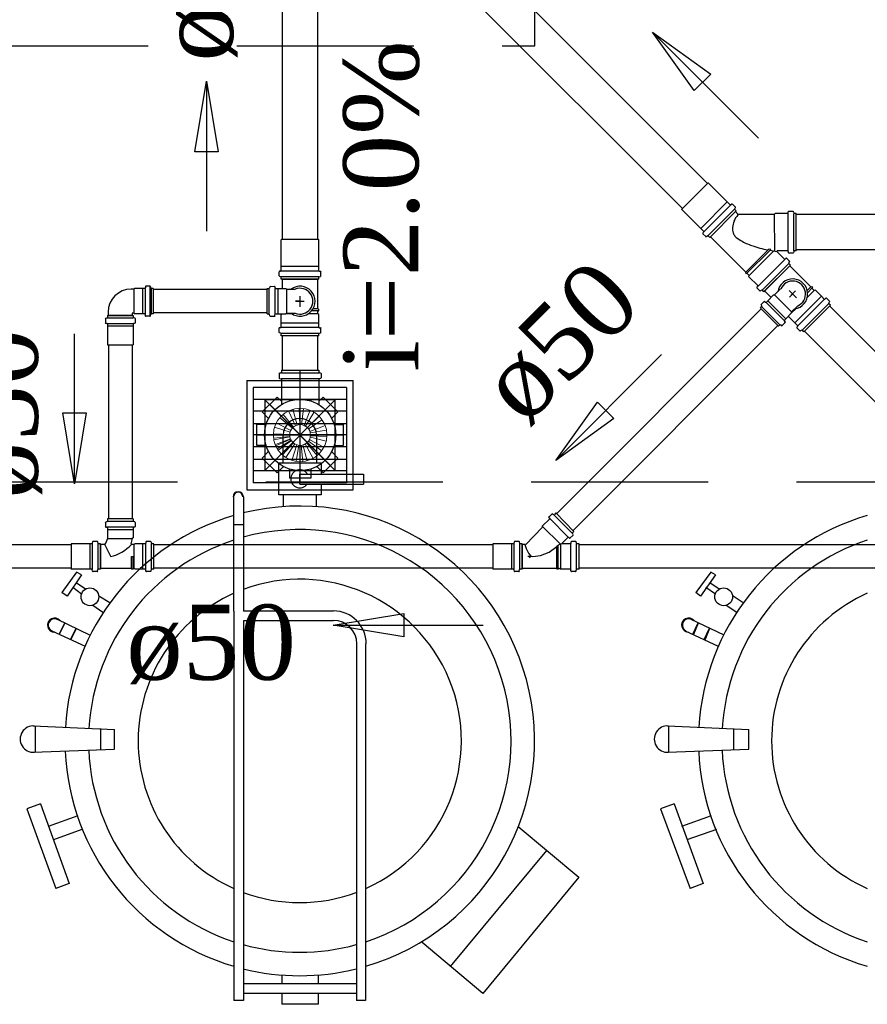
# Model space of a CAD drawing. Header units: millimetres. Extents: x 335 to 739279, y -1 to 84.
# Tile 52 of 244: x 366.79 to 369.18, y 24.17 to 26.95. Entities that reach past the tile are written whole.
import ezdxf

# ---------------------------------------------------------------- set-up
doc = ezdxf.new("R2010")
doc.units = ezdxf.units.MM
doc.header["$MEASUREMENT"] = 0
doc.linetypes.add('DASHDOT', pattern=[25.4, 12.7, -6.35, 0, -6.35])
doc.linetypes.add('Dashed', pattern=[0.75, 0.5, -0.25])
for name, color, linetype, lineweight in [('CV-Sentido tubo', 7, 'Continuous', 20), ('CV-Seção tubo', 1, 'Continuous', 30), ('CV-Textos tubo', 7, 'Continuous', 20), ('Nível 1', 7, 'Continuous', 5), ('Simbolos', 1, 'Continuous', 30), ('SIMBOLOS-INT', 1, 'Continuous', 30), ('Simbolos_int', 1, 'Continuous', 30), ('TQ-Sentido tubo', 7, 'Continuous', 20), ('TQ-Seção tubo', 1, 'Continuous', 30), ('TQ-Textos tubo', 7, 'Continuous', 20)]:
    doc.layers.add(name, color=color, linetype=linetype, lineweight=lineweight)
doc.styles.add('TimesNewRoman', font='times.ttf')
doc.dimstyles.get("Standard").update_dxf_attribs({"dimtxt": 0.18, "dimasz": 0.18, "dimexe": 0.18, "dimexo": 0.0625, "dimgap": 0.09, "dimtad": 0, "dimtih": 1, "dimtoh": 1, "dimdec": 4, "dimzin": 0, "dimdsep": 46, "dimtxsty": 'Standard', "dimcen": 0.09, "dimadec": 0, "dimazin": 0, "dimtfac": 1, "dimtdec": 4, "dimtofl": 0, "dimtmove": 0, "dimatfit": 3, "dimfxl": 0, "dimtolj": 1, "dimtzin": 0, "dimarcsym": 0})

msp = doc.modelspace()

# ---------------------------------------------------------------- linework, layer by layer
at = {"color": 8}
for p, q in [((367.4268, 25.9349), (367.4268, 25.6259)), ((367.4268, 25.9349), (367.7278, 25.9349)), ((367.7278, 25.6259), (367.7278, 25.9349)), ((367.4448, 25.9149), (367.4448, 25.6459)), ((367.7088, 25.9149), (367.4448, 25.9149)), ((367.5768, 25.9149), (367.5768, 25.6459)), ((367.7088, 25.9149), (367.7088, 25.6459)), ((367.7088, 25.8809), (367.4448, 25.8809)), ((367.4778, 25.8799), (367.6768, 25.6809)), ((367.6768, 25.8799), (367.4778, 25.6809)), ((367.7088, 25.8479), (367.4448, 25.8479)), ((367.7088, 25.8129), (367.4448, 25.8129)), ((367.7088, 25.7809), (367.4448, 25.7809)), ((367.5298, 25.7009), (367.5298, 25.7809)), ((367.6238, 25.7809), (367.6238, 25.7009)), ((367.7088, 25.7479), (367.4448, 25.7479)), ((367.7088, 25.7119), (367.4448, 25.7119)), ((367.5178, 25.6119), (367.5178, 25.7009)), ((367.6368, 25.7009), (367.5178, 25.7009)), ((367.6368, 25.7009), (367.6368, 25.6699)), ((367.7088, 25.6799), (367.4448, 25.6799)), ((367.5768, 25.6699), (367.7568, 25.6699)), ((367.5768, 25.6419), (367.5768, 25.6699)), ((367.7568, 25.6699), (367.7568, 25.6419)), ((367.7088, 25.6459), (367.4448, 25.6459)), ((367.5768, 25.6419), (367.7568, 25.6419)), ((367.6368, 25.6419), (367.6368, 25.6119)), ((367.4268, 25.6259), (367.7278, 25.6259)), ((367.3908, 25.2829), (367.3908, 25.6059)), ((367.4178, 25.6059), (367.4178, 25.2829)), ((367.6368, 25.6119), (367.5178, 25.6119)), ((367.5298, 25.6119), (367.5298, 25.5809)), ((367.6238, 25.5809), (367.6238, 25.6119)), ((367.4178, 25.5269), (367.3908, 25.5269)), ((366.9458, 25.3939), (366.9048, 25.3359)), ((366.9598, 25.3859), (366.9458, 25.3939)), ((368.7388, 25.3939), (368.6958, 25.3359)), ((368.7518, 25.3859), (368.7388, 25.3939)), ((366.9598, 25.3859), (366.9198, 25.3259)), ((366.9708, 25.3459), (366.9448, 25.3629)), ((368.7518, 25.3859), (368.7088, 25.3259)), ((368.7618, 25.3459), (368.7358, 25.3629)), ((366.9198, 25.3259), (366.9048, 25.3359)), ((366.9598, 25.3309), (366.9358, 25.3499)), ((368.7088, 25.3259), (368.6958, 25.3359)), ((368.7518, 25.3309), (368.7248, 25.3499)), ((367.0398, 25.3069), (367.0088, 25.3259)), ((368.8298, 25.3069), (368.8018, 25.3259)), ((367.0198, 25.2799), (366.9918, 25.2989)), ((367.3908, 25.2829), (367.3908, 24.1839)), ((367.6718, 25.2829), (367.4178, 25.2829)), ((367.6038, 25.2829), (367.4178, 25.2829)), ((368.8118, 25.2799), (368.7818, 25.2989)), ((366.9838, 25.2159), (366.8918, 25.2599)), ((367.6718, 25.2559), (367.4178, 25.2559)), ((367.4178, 25.2559), (367.4178, 24.1839)), ((368.7758, 25.2159), (368.6828, 25.2599)), ((366.9708, 25.1839), (366.8768, 25.2269)), ((366.8968, 25.2179), (366.9128, 25.2499)), ((366.8978, 25.2179), (366.9138, 25.2499)), ((366.9288, 25.2029), (366.9448, 25.2349)), ((366.9298, 25.2019), (366.9458, 25.2349)), ((368.7598, 25.1839), (368.6668, 25.2269)), ((368.6878, 25.2179), (368.7028, 25.2499)), ((368.6908, 25.2179), (368.7038, 25.2499)), ((368.7198, 25.2029), (368.7348, 25.2349)), ((368.7228, 25.2019), (368.7358, 25.2349)), ((367.7368, 25.1909), (367.7368, 24.1839)), ((367.7628, 25.1909), (367.7628, 24.1839)), ((366.8238, 24.9599), (367.0528, 24.9489)), ((366.8288, 24.9599), (366.8288, 24.8849)), ((367.0148, 24.8929), (367.0148, 24.9519)), ((367.0528, 24.8939), (367.0528, 24.9489)), ((368.6158, 24.9599), (368.8458, 24.9489)), ((368.6188, 24.9599), (368.6188, 24.8849)), ((368.8038, 24.8929), (368.8038, 24.9519)), ((368.8458, 24.8939), (368.8458, 24.9489)), ((366.8238, 24.8849), (367.0528, 24.8939)), ((368.6158, 24.8849), (368.8458, 24.8939)), ((366.8438, 24.7389), (366.8058, 24.7249)), ((366.8058, 24.7249), (366.8878, 24.4999)), ((366.8438, 24.7389), (366.9248, 24.5139)), ((368.6348, 24.7389), (368.5958, 24.7249)), ((368.5958, 24.7249), (368.6798, 24.4999)), ((368.6348, 24.7389), (368.7168, 24.5139)), ((366.9498, 24.7049), (366.8658, 24.6749)), ((368.7398, 24.7049), (368.6558, 24.6749)), ((368.1938, 24.6749), (368.3658, 24.5319)), ((366.9608, 24.6669), (366.8808, 24.6379)), ((368.7548, 24.6669), (368.6708, 24.6379)), ((368.2738, 24.6069), (368.0018, 24.2799)), ((368.3658, 24.5319), (368.0938, 24.2039)), ((366.9248, 24.5139), (366.8878, 24.4999)), ((368.7168, 24.5139), (368.6798, 24.4999)), ((368.0938, 24.2039), (367.9228, 24.3479)), ((367.5258, 24.2559), (367.5258, 24.2309)), ((367.6288, 24.2559), (367.6288, 24.2309)), ((367.7368, 24.2309), (367.4178, 24.2309)), ((367.7368, 24.2039), (367.4178, 24.2039)), ((367.5258, 24.2039), (367.5258, 24.1729)), ((367.6288, 24.2039), (367.6288, 24.1729)), ((367.4178, 24.1839), (367.3908, 24.1839)), ((367.6288, 24.1729), (367.5258, 24.1729)), ((367.7628, 24.1839), (367.7368, 24.1839))]:
    msp.add_line(p, q, dxfattribs=at)
at = {"color": 7, "linetype": 'Dashed'}
msp.add_line((370.2308, 25.6479), (366.6488, 25.6479), dxfattribs=at)
msp.add_lwpolyline([(366.6488, 32.7529), (366.6488, 26.8799), (368.2408, 26.8799), (368.2408, 32.7529), (366.6488, 32.7529)], dxfattribs=at)
at = {"color": 8}
msp.add_lwpolyline([(367.6768, 25.6809), (367.6768, 25.8799), (367.4778, 25.8799), (367.4778, 25.6809), (367.6768, 25.6809)], close=True, dxfattribs=at)
for centre in [(366.9838, 25.3239), (368.7748, 25.3239)]:
    msp.add_circle(centre, 0.0251, dxfattribs=at)
for centre, radius, start, end in [((367.5768, 25.7809), 0.0469, 0, 180), ((367.5768, 25.6569), 0.0256, 35.2772, 324.723), ((367.4028, 25.6059), 0.0146, 0, 180), ((367.4028, 25.6059), 0.0133, 0, 180), ((367.5768, 24.9169), 0.6633, 286.307, 103.933), ((367.5768, 24.9169), 0.6633, 106.307, 176.712), ((369.3668, 24.9169), 0.6633, 106.307, 176.712), ((367.5768, 24.9169), 0.597, 288.178, 105.518), ((367.5768, 24.9169), 0.597, 108.179, 176.638), ((369.3668, 24.9169), 0.597, 108.179, 176.638), ((367.5768, 24.9169), 0.4566, 294.072, 110.474), ((367.5768, 24.9169), 0.4566, 114.072, 245.928), ((369.3668, 24.9169), 0.4566, 114.072, 245.928), ((367.6718, 25.1909), 0.0929, 0, 90), ((366.8838, 25.2439), 0.0199, 39.1581, 270.842), ((366.8838, 25.2439), 0.0179, 65, 245), ((367.6718, 25.1909), 0.0663, 0, 90), ((368.6758, 25.2439), 0.0199, 39.1581, 270.842), ((368.6758, 25.2439), 0.0179, 65, 245), ((366.8238, 24.9219), 0.0372, 84.7591, 274.529), ((368.6158, 24.9219), 0.0372, 84.7591, 274.529), ((367.5768, 24.9169), 0.597, 182.472, 251.822), ((369.3668, 24.9169), 0.597, 182.472, 251.822), ((367.5768, 24.9169), 0.6633, 182.472, 253.693), ((369.3668, 24.9169), 0.6633, 182.472, 253.693), ((367.5768, 24.9169), 0.4566, 249.526, 290.474), ((367.5768, 24.9169), 0.597, 254.482, 285.518), ((367.5768, 24.9169), 0.6633, 256.067, 283.933)]:
    msp.add_arc(centre, radius, start, end, dxfattribs=at)
at = {"layer": 'CV-Seção tubo'}
for p, q in [((367.4846, 26.1921), (367.1625, 26.1921)), ((367.4846, 26.1255), (367.1625, 26.1255)), ((368.8804, 26.137), (368.3019, 25.5585)), ((368.9275, 26.0899), (368.349, 25.5114)), ((367.0361, 26.0358), (367.0361, 25.5437)), ((367.1028, 26.0358), (367.1028, 25.5437)), ((366.9305, 25.471), (366.6445, 25.471)), ((368.1222, 25.471), (367.1645, 25.471)), ((372.0571, 25.471), (368.3662, 25.471)), ((366.9305, 25.4044), (366.6445, 25.4044)), ((368.1222, 25.4044), (367.1645, 25.4044)), ((372.0571, 25.4044), (368.3662, 25.4044))]:
    msp.add_line(p, q, dxfattribs=at)
at = {"layer": 'Nível 1'}
for p, q in [((367.5588, 25.8029), (367.5298, 25.8389)), ((367.5648, 25.8069), (367.5448, 25.8489)), ((367.5698, 25.8089), (367.5568, 25.8539)), ((367.5768, 25.8099), (367.5748, 25.8569)), ((367.5818, 25.8099), (367.5878, 25.8559)), ((367.5888, 25.8079), (367.6058, 25.8509)), ((367.5928, 25.8059), (367.6168, 25.8449)), ((367.5518, 25.7939), (367.5098, 25.8149)), ((367.5558, 25.7999), (367.5198, 25.8299)), ((367.5988, 25.8019), (367.6318, 25.8339)), ((367.6018, 25.7979), (367.6398, 25.8239)), ((367.6048, 25.7909), (367.6488, 25.8079)), ((367.5488, 25.7819), (367.5028, 25.7839)), ((367.5498, 25.7889), (367.5058, 25.8029)), ((367.6068, 25.7869), (367.6518, 25.7949)), ((367.5488, 25.7769), (367.5028, 25.7719)), ((367.5488, 25.7759), (367.5038, 25.7669)), ((367.5508, 25.7699), (367.5078, 25.7539)), ((367.5508, 25.7689), (367.5088, 25.7499)), ((367.5528, 25.7659), (367.5128, 25.7419)), ((367.5538, 25.7649), (367.5158, 25.7379)), ((367.5568, 25.7599), (367.5248, 25.7279)), ((367.5588, 25.7589), (367.5278, 25.7249)), ((367.5628, 25.7559), (367.5378, 25.7169)), ((367.5688, 25.7529), (367.5548, 25.7089)), ((367.5858, 25.7529), (367.5978, 25.7079)), ((367.5918, 25.7559), (367.6148, 25.7149)), ((367.5968, 25.7579), (367.6258, 25.7229)), ((367.6018, 25.7639), (367.6388, 25.7359)), ((367.6038, 25.7679), (367.6448, 25.7469)), ((367.6068, 25.7789), (367.6528, 25.7769)), ((367.6068, 25.7749), (367.6518, 25.7639)), ((367.5738, 25.7519), (367.5668, 25.7059)), ((367.5808, 25.7519), (367.5858, 25.7059))]:
    msp.add_line(p, q, dxfattribs=at)
for radius in [0.0756, 0.0293]:
    msp.add_circle((367.5778, 25.7809), radius, dxfattribs=at)
at = {"layer": 'Simbolos'}
for p, q in [((368.7303, 26.4923), (368.6568, 26.4188)), ((368.7318, 26.4923), (368.7303, 26.4923)), ((368.7848, 26.4392), (368.7318, 26.4923)), ((368.7933, 26.4307), (368.7848, 26.4392)), ((368.7954, 26.4315), (368.7975, 26.4336)), ((368.8074, 26.4251), (368.7996, 26.4329)), ((368.806, 26.4194), (368.8081, 26.423)), ((368.6568, 26.4174), (368.6568, 26.4188)), ((368.7098, 26.3643), (368.6568, 26.4174)), ((368.8102, 26.4138), (368.7353, 26.3388)), ((368.8102, 26.4138), (368.806, 26.418)), ((368.8159, 26.4039), (368.8081, 26.4117)), ((368.9177, 26.4038), (368.8159, 26.4039)), ((368.9205, 26.4067), (368.9177, 26.4038)), ((368.9559, 26.4067), (368.9205, 26.4067)), ((368.9573, 26.4081), (368.9573, 26.4109)), ((368.97, 26.4123), (368.9587, 26.4123)), ((368.9729, 26.4081), (368.9722, 26.4116)), ((368.9799, 26.4067), (368.9743, 26.4067)), ((368.9799, 26.3006), (368.9799, 26.4067)), ((368.7183, 26.3558), (368.7098, 26.3643)), ((368.7176, 26.3537), (368.7155, 26.3516)), ((368.7239, 26.3417), (368.7162, 26.3495)), ((368.7296, 26.3431), (368.7261, 26.341)), ((368.7353, 26.3388), (368.731, 26.3431)), ((368.8378, 26.2405), (368.7374, 26.341)), ((367.5246, 26.3318), (367.5256, 26.3328)), ((367.5246, 26.2568), (367.5246, 26.3318)), ((367.6296, 26.3328), (367.5256, 26.3328)), ((367.6306, 26.3318), (367.6296, 26.3328)), ((367.6306, 26.2568), (367.6306, 26.3318)), ((368.9028, 26.3056), (368.9, 26.3027)), ((368.9078, 26.3049), (368.9028, 26.3056)), ((368.9078, 26.3049), (368.9049, 26.302)), ((368.946, 26.278), (368.9255, 26.2985)), ((368.9559, 26.3006), (368.9262, 26.3006)), ((368.9573, 26.2992), (368.9573, 26.2964)), ((368.97, 26.2949), (368.9587, 26.2949)), ((368.9728, 26.2992), (368.9721, 26.2956)), ((368.9799, 26.3006), (368.9742, 26.3006)), ((367.5246, 26.2448), (367.5246, 26.2568)), ((367.6306, 26.2448), (367.6306, 26.2568)), ((368.8887, 26.1854), (368.9636, 26.2603)), ((368.9481, 26.2773), (368.9509, 26.2801)), ((368.9608, 26.2716), (368.9523, 26.2801)), ((368.9587, 26.2667), (368.9608, 26.2702)), ((368.9636, 26.2603), (368.9594, 26.2645)), ((369.0207, 26.199), (368.9613, 26.2584)), ((367.5186, 26.2308), (367.5186, 26.2418)), ((367.5226, 26.2438), (367.5196, 26.2438)), ((367.5236, 26.2278), (367.5196, 26.2288)), ((367.5246, 26.2208), (367.5246, 26.2268)), ((367.6306, 26.2208), (367.6306, 26.2268)), ((367.6316, 26.2278), (367.6356, 26.2288)), ((367.6326, 26.2438), (367.6356, 26.2438)), ((367.6366, 26.2308), (367.6366, 26.2418)), ((368.8378, 26.2405), (368.8363, 26.2391)), ((368.8392, 26.2363), (368.8363, 26.2391)), ((368.8406, 26.2377), (368.8392, 26.2363)), ((368.8469, 26.2313), (368.8406, 26.2377)), ((368.8462, 26.2278), (368.8469, 26.2313)), ((368.871, 26.203), (368.8462, 26.2278)), ((367.1405, 26.1998), (367.1405, 26.1968)), ((367.1535, 26.2008), (367.1415, 26.2008)), ((367.1535, 26.1998), (367.1535, 26.1178)), ((367.1545, 26.1998), (367.1555, 26.1958)), ((367.4926, 26.1997), (367.4916, 26.1957)), ((367.4936, 26.2007), (367.5056, 26.2008)), ((367.5066, 26.1998), (367.5066, 26.1968)), ((367.6306, 26.2208), (367.5246, 26.2208)), ((367.5276, 26.1948), (367.5276, 26.2208)), ((367.6276, 26.1368), (367.6276, 26.2208)), ((368.8717, 26.2009), (368.8689, 26.1981)), ((369.0214, 26.1997), (369.0235, 26.2004)), ((369.0263, 26.1976), (369.0235, 26.2004)), ((369.0249, 26.1962), (369.0263, 26.1976)), ((367.1075, 26.1928), (367.1005, 26.1928)), ((367.1095, 26.1948), (367.1075, 26.1928)), ((367.1325, 26.1948), (367.1095, 26.1948)), ((367.1385, 26.1948), (367.1325, 26.1948)), ((367.1625, 26.1948), (367.1575, 26.1948)), ((367.1625, 26.1948), (367.1625, 26.1228)), ((367.4846, 26.1227), (367.4846, 26.1947)), ((367.4846, 26.1947), (367.4896, 26.1947)), ((367.5086, 26.1948), (367.5146, 26.1948)), ((367.5146, 26.1948), (367.5376, 26.1948)), ((367.5376, 26.1948), (367.5396, 26.1928)), ((367.5396, 26.1928), (367.5636, 26.1928)), ((368.8773, 26.1882), (368.8689, 26.1967)), ((368.8823, 26.1903), (368.8788, 26.1882)), ((368.8887, 26.1854), (368.8844, 26.1896)), ((368.9089, 26.1693), (368.8905, 26.1877)), ((368.8997, 26.1601), (368.916, 26.1764)), ((368.916, 26.1764), (368.9188, 26.1764)), ((368.9188, 26.1764), (368.9358, 26.1934)), ((369.0305, 26.1891), (369.0242, 26.1955)), ((369.0341, 26.1898), (369.0305, 26.1891)), ((369.051, 26.1728), (369.0341, 26.1898)), ((369.0588, 26.165), (369.051, 26.1728)), ((368.8785, 26.1389), (368.882, 26.1425)), ((368.8806, 26.1495), (368.8891, 26.158)), ((368.8806, 26.1481), (368.8827, 26.1446)), ((368.8905, 26.158), (368.8927, 26.1559)), ((368.8955, 26.1559), (368.8997, 26.1601)), ((368.9669, 26.1283), (368.9839, 26.1453)), ((369.0765, 26.1474), (369.0015, 26.0724)), ((369.0609, 26.1643), (369.0638, 26.1672)), ((369.0737, 26.1587), (369.0652, 26.1672)), ((369.0715, 26.1537), (369.0737, 26.1573)), ((369.0765, 26.1474), (369.0723, 26.1516)), ((367.0335, 26.1188), (367.1055, 26.1188)), ((367.0335, 26.1188), (367.0335, 26.1128)), ((367.0355, 26.1278), (367.0355, 26.1188)), ((367.1035, 26.1238), (367.1035, 26.1188)), ((367.1075, 26.1248), (367.1045, 26.1248)), ((367.1055, 26.1188), (367.1055, 26.1128)), ((367.1095, 26.1228), (367.1075, 26.1248)), ((367.1325, 26.1228), (367.1095, 26.1228)), ((367.1385, 26.1228), (367.1325, 26.1228)), ((367.1405, 26.1178), (367.1405, 26.1208)), ((367.1535, 26.1168), (367.1415, 26.1168)), ((367.1545, 26.1178), (367.1555, 26.1218)), ((367.1625, 26.1228), (367.1575, 26.1228)), ((367.4846, 26.1227), (367.4896, 26.1227)), ((367.4926, 26.1177), (367.4916, 26.1217)), ((367.4936, 26.1167), (367.5056, 26.1168)), ((367.5066, 26.1178), (367.5066, 26.1208)), ((367.5086, 26.1228), (367.5146, 26.1228)), ((367.5146, 26.1228), (367.5376, 26.1228)), ((367.5246, 26.1208), (367.5266, 26.1228)), ((367.5246, 26.0968), (367.5246, 26.1208)), ((367.5376, 26.1228), (367.5396, 26.1248)), ((367.5396, 26.1248), (367.5636, 26.1248)), ((367.6276, 26.1228), (367.6276, 26.1318)), ((367.6306, 26.1208), (367.6276, 26.1228)), ((367.6286, 26.1368), (367.6306, 26.1358)), ((367.6286, 26.1318), (367.6306, 26.1318)), ((367.6306, 26.1318), (367.6306, 26.1358)), ((367.6306, 26.0968), (367.6306, 26.1208)), ((368.9294, 26.088), (368.8785, 26.1389)), ((368.9506, 26.1092), (368.9669, 26.1255)), ((368.9591, 26.1149), (368.9591, 26.1177)), ((368.9761, 26.0979), (368.9591, 26.1149)), ((368.9669, 26.1255), (368.9669, 26.1283)), ((367.0275, 26.1098), (367.0275, 26.0978)), ((367.0285, 26.1108), (367.0325, 26.1118)), ((367.0285, 26.0968), (367.0315, 26.0958)), ((367.0335, 26.0948), (367.0335, 26.0888)), ((367.0335, 26.0888), (367.0335, 26.0878)), ((367.0335, 26.0878), (367.0335, 26.0358)), ((367.1055, 26.0948), (367.1055, 26.0888)), ((367.1055, 26.0888), (367.1055, 26.0878)), ((367.1055, 26.0878), (367.1055, 26.0358)), ((367.1105, 26.1108), (367.1065, 26.1118)), ((367.1105, 26.0968), (367.1075, 26.0958)), ((367.1115, 26.1098), (367.1115, 26.0978)), ((367.5246, 26.0858), (367.5246, 26.0968)), ((367.6306, 26.0858), (367.6306, 26.0968)), ((368.9294, 26.088), (368.9329, 26.0915)), ((368.9386, 26.0901), (368.9351, 26.0922)), ((368.94, 26.0901), (368.9485, 26.0986)), ((368.9464, 26.105), (368.9506, 26.1092)), ((368.9485, 26.1), (368.9464, 26.1021)), ((368.9838, 26.0901), (368.9761, 26.0979)), ((368.9846, 26.088), (368.9817, 26.0852)), ((367.5186, 26.0708), (367.5186, 26.0828)), ((367.5236, 26.0838), (367.5196, 26.0838)), ((367.5236, 26.0688), (367.5196, 26.0698)), ((367.5246, 26.0608), (367.5246, 26.0668)), ((367.6306, 26.0608), (367.5246, 26.0608)), ((367.6306, 26.0608), (367.6306, 26.0668)), ((367.6316, 26.0838), (367.6356, 26.0838)), ((367.6316, 26.0688), (367.6356, 26.0698)), ((367.6366, 26.0708), (367.6366, 26.0828)), ((368.9902, 26.0753), (368.9817, 26.0837)), ((368.9952, 26.0774), (368.9916, 26.0753)), ((369.0015, 26.0724), (368.9973, 26.0767)), ((367.5188, 25.9549), (367.5188, 25.9419)), ((367.5198, 25.9559), (367.5228, 25.9559)), ((367.5248, 25.9639), (367.6308, 25.9639)), ((367.5248, 25.9639), (367.5248, 25.9579)), ((367.6308, 25.9639), (367.6308, 25.9579)), ((367.6358, 25.9559), (367.6328, 25.9559)), ((367.6368, 25.9549), (367.6368, 25.9419)), ((367.5198, 25.9409), (367.5228, 25.9399)), ((367.5248, 25.9389), (367.5248, 25.8669)), ((367.6308, 25.9389), (367.6308, 25.8669)), ((367.6358, 25.9409), (367.6328, 25.9399)), ((367.4708, 25.8459), (367.5128, 25.8879)), ((367.5248, 25.8769), (367.5128, 25.8879)), ((367.6308, 25.8769), (367.6428, 25.8879)), ((367.6428, 25.8879), (367.6848, 25.8459)), ((367.4878, 25.8289), (367.4708, 25.8459)), ((367.6678, 25.8289), (367.6848, 25.8459)), ((367.4558, 25.7509), (367.4558, 25.8109)), ((367.4798, 25.8109), (367.4558, 25.8109)), ((367.6758, 25.8109), (367.6998, 25.8109)), ((367.6758, 25.8109), (367.6998, 25.8109)), ((367.6998, 25.8109), (367.6998, 25.7509)), ((367.6998, 25.8109), (367.6998, 25.7509)), ((367.4798, 25.7509), (367.4558, 25.7509)), ((367.4878, 25.7329), (367.4708, 25.7159)), ((367.4878, 25.7329), (367.4708, 25.7159)), ((367.6678, 25.7329), (367.6848, 25.7159)), ((367.6678, 25.7329), (367.6848, 25.7159)), ((367.6758, 25.7509), (367.6998, 25.7509)), ((367.6758, 25.7509), (367.6998, 25.7509)), ((367.5128, 25.6739), (367.4708, 25.7159)), ((367.5128, 25.6739), (367.4708, 25.7159)), ((367.6848, 25.7159), (367.6428, 25.6739)), ((367.6848, 25.7159), (367.6428, 25.6739)), ((367.5298, 25.6909), (367.5128, 25.6739)), ((367.5298, 25.6909), (367.5128, 25.6739)), ((367.5478, 25.6829), (367.5478, 25.6589)), ((367.5478, 25.6829), (367.5478, 25.6589)), ((367.6078, 25.6829), (367.6078, 25.6589)), ((367.6078, 25.6829), (367.6078, 25.6589)), ((367.6258, 25.6909), (367.6428, 25.6739)), ((367.6258, 25.6909), (367.6428, 25.6739)), ((367.6078, 25.6589), (367.5478, 25.6589)), ((367.6078, 25.6589), (367.5478, 25.6589)), ((368.2892, 25.5577), (368.2812, 25.5497)), ((368.2902, 25.5587), (368.2942, 25.5567)), ((368.3002, 25.5607), (368.2962, 25.5567)), ((368.3512, 25.5087), (368.3002, 25.5607)), ((367.0275, 25.5337), (367.0275, 25.5227)), ((367.0285, 25.5357), (367.0325, 25.5367)), ((367.1055, 25.5437), (367.0335, 25.5437)), ((367.0335, 25.5437), (367.0335, 25.5377)), ((367.1055, 25.5437), (367.1055, 25.5377)), ((367.1105, 25.5357), (367.1065, 25.5367)), ((367.1115, 25.5337), (367.1115, 25.5227)), ((368.2832, 25.5437), (368.2622, 25.5237)), ((368.2802, 25.5477), (368.2832, 25.5457)), ((367.0285, 25.5207), (367.0315, 25.5207)), ((367.0335, 25.5197), (367.0335, 25.5137)), ((367.0335, 25.5137), (367.0335, 25.5127)), ((367.0335, 25.5127), (367.0335, 25.4907)), ((367.1055, 25.5197), (367.1055, 25.5137)), ((367.1055, 25.5137), (367.1055, 25.5127)), ((367.1055, 25.5127), (367.1055, 25.4907)), ((367.1105, 25.5207), (367.1075, 25.5207)), ((368.2622, 25.5197), (368.2152, 25.4717)), ((368.2622, 25.5237), (368.2622, 25.5197)), ((368.3512, 25.5087), (368.3472, 25.5047)), ((368.3492, 25.4997), (368.3472, 25.5037)), ((366.9915, 25.4787), (366.9905, 25.4757)), ((367.0045, 25.4797), (366.9925, 25.4797)), ((367.0055, 25.4787), (367.0065, 25.4747)), ((367.0335, 25.4907), (367.0345, 25.4897)), ((367.1055, 25.4907), (367.1035, 25.4887)), ((367.1415, 25.4787), (367.1415, 25.4757)), ((367.1545, 25.4797), (367.1435, 25.4797)), ((367.1565, 25.4787), (367.1575, 25.4747)), ((368.1832, 25.4787), (368.1822, 25.4757)), ((368.1962, 25.4797), (368.1842, 25.4797)), ((368.1972, 25.4787), (368.1982, 25.4747)), ((368.3342, 25.4917), (368.3182, 25.4757)), ((368.3392, 25.4897), (368.3362, 25.4917)), ((368.3492, 25.4977), (368.3402, 25.4897)), ((368.3432, 25.4787), (368.3432, 25.4757)), ((368.3562, 25.4797), (368.3452, 25.4797)), ((368.3572, 25.4787), (368.3592, 25.4747)), ((366.9825, 25.4737), (366.9305, 25.4737)), ((366.9835, 25.4737), (366.9825, 25.4737)), ((366.9895, 25.4737), (366.9835, 25.4737)), ((367.0135, 25.4737), (367.0075, 25.4737)), ((367.0135, 25.4737), (367.0135, 25.4017)), ((367.0255, 25.4717), (367.0135, 25.4717)), ((367.0425, 25.4377), (367.0255, 25.4717)), ((367.1085, 25.4717), (367.1015, 25.4717)), ((367.1115, 25.4737), (367.1085, 25.4717)), ((367.1335, 25.4737), (367.1115, 25.4737)), ((367.1405, 25.4737), (367.1335, 25.4737)), ((367.1645, 25.4737), (367.1585, 25.4737)), ((367.1645, 25.4017), (367.1645, 25.4737)), ((368.1742, 25.4737), (368.1222, 25.4737)), ((368.1752, 25.4737), (368.1742, 25.4737)), ((368.1812, 25.4737), (368.1752, 25.4737)), ((368.2052, 25.4737), (368.1992, 25.4737)), ((368.2052, 25.4737), (368.2052, 25.4017)), ((368.2132, 25.4717), (368.2052, 25.4717)), ((368.3352, 25.4737), (368.3192, 25.4737)), ((368.3422, 25.4737), (368.3352, 25.4737)), ((368.3662, 25.4737), (368.3602, 25.4737)), ((368.3662, 25.4017), (368.3662, 25.4737)), ((366.9825, 25.4017), (366.9305, 25.4017)), ((366.9835, 25.4017), (366.9825, 25.4017)), ((366.9895, 25.4017), (366.9835, 25.4017)), ((366.9915, 25.3967), (366.9905, 25.3997)), ((367.0045, 25.3957), (366.9925, 25.3957)), ((367.0055, 25.3967), (367.0065, 25.4007)), ((367.0135, 25.4017), (367.0075, 25.4017)), ((367.1015, 25.4037), (367.0135, 25.4037)), ((367.1015, 25.4037), (367.1015, 25.4017)), ((367.1055, 25.4017), (367.1015, 25.4017)), ((367.1085, 25.4037), (367.1055, 25.4037)), ((367.1055, 25.4037), (367.1055, 25.4017)), ((367.1115, 25.4017), (367.1085, 25.4037)), ((367.1335, 25.4017), (367.1115, 25.4017)), ((367.1405, 25.4017), (367.1335, 25.4017)), ((367.1415, 25.3967), (367.1415, 25.3997)), ((367.1545, 25.3957), (367.1435, 25.3957)), ((367.1565, 25.3967), (367.1575, 25.4007)), ((367.1645, 25.4017), (367.1585, 25.4017)), ((368.1742, 25.4017), (368.1222, 25.4017)), ((368.1752, 25.4017), (368.1742, 25.4017)), ((368.1812, 25.4017), (368.1752, 25.4017)), ((368.1832, 25.3967), (368.1822, 25.3997)), ((368.1962, 25.3957), (368.1842, 25.3957)), ((368.1972, 25.3967), (368.1982, 25.4007)), ((368.2052, 25.4017), (368.1992, 25.4017)), ((368.3032, 25.4037), (368.2052, 25.4037)), ((368.3032, 25.4037), (368.3032, 25.4017)), ((368.3072, 25.4017), (368.3032, 25.4017)), ((368.3102, 25.4037), (368.3072, 25.4037)), ((368.3072, 25.4037), (368.3072, 25.4017)), ((368.3132, 25.4017), (368.3102, 25.4037)), ((368.3352, 25.4017), (368.3132, 25.4017)), ((368.3422, 25.4017), (368.3352, 25.4017)), ((368.3432, 25.3967), (368.3432, 25.3997)), ((368.3562, 25.3957), (368.3452, 25.3957)), ((368.3572, 25.3967), (368.3592, 25.4007)), ((368.3662, 25.4017), (368.3602, 25.4017))]:
    msp.add_line(p, q, dxfattribs=at)
msp.add_circle((367.5778, 25.7809), 0.1007, dxfattribs=at)
for centre, radius, start, end in [((368.7947, 26.4322), 0.00133, 224.984, 309.984), ((368.7989, 26.4322), 0.00133, 44.984, 129.984), ((368.8067, 26.4244), 0.00133, 329.984, 44.984), ((368.8724, 26.3544), 0.0751, 140.132, 156.06), ((368.8067, 26.4187), 0.00133, 149.984, 224.984), ((368.8724, 26.3544), 0.0751, 138.643, 140.132), ((368.9559, 26.4081), 0.00133, 269.984, 354.984), ((368.9587, 26.4109), 0.00133, 89.9839, 174.984), ((368.9707, 26.4116), 0.00133, 14.9836, 89.9848), ((368.9743, 26.4081), 0.00133, 194.984, 269.984), ((368.8399, 26.3643), 0.0401, 174.698, 199.118), ((368.8548, 26.3621), 0.055, 156.06, 174.698), ((368.7169, 26.3502), 0.00133, 139.984, 224.984), ((368.7169, 26.3544), 0.00133, 319.984, 44.984), ((368.7246, 26.3424), 0.00133, 224.984, 299.984), ((368.7303, 26.3424), 0.00133, 44.984, 119.984), ((368.8258, 26.3586), 0.0251, 199.118, 220.849), ((368.8675, 26.4074), 0.0891, 226.583, 240.124), ((368.917, 26.4936), 0.1886, 240.124, 250.648), ((368.968, 26.6379), 0.3412, 250.648, 258.468), ((368.968, 26.6379), 0.3412, 258.468, 258.526), ((368.968, 26.6379), 0.3412, 259.39, 262.802), ((368.9262, 26.2992), 0.00133, 89.9841, 224.984), ((368.9516, 26.2794), 0.00133, 44.984, 129.984), ((368.9559, 26.2992), 0.00133, 4.984, 89.9843), ((368.9587, 26.2964), 0.00133, 184.984, 269.984), ((368.9707, 26.2956), 0.00133, 269.984, 344.984), ((368.9742, 26.2992), 0.00133, 89.9839, 164.984), ((368.9467, 26.2787), 0.00133, 224.984, 309.984), ((368.9601, 26.2652), 0.00133, 149.984, 224.984), ((368.9601, 26.2709), 0.00133, 329.984, 44.984), ((367.5196, 26.2418), 0.00133, 95.0001, 180), ((367.5196, 26.2308), 0.00133, 180, 255), ((367.5226, 26.2448), 0.00133, 275, 0.0001), ((367.5236, 26.2268), 0.00133, 0.0001, 75.0001), ((367.6316, 26.2268), 0.00133, 105, 180), ((367.6326, 26.2448), 0.00133, 180, 265), ((367.6356, 26.2418), 0.00133, 0.0001, 85.0001), ((367.6356, 26.2308), 0.00133, 285, 0.0001), ((367.1415, 26.1998), 0.00133, 90, 175), ((367.1535, 26.1998), 0.00133, 15, 90), ((367.4936, 26.1997), 0.00133, 90.032, 165.032), ((367.5056, 26.1998), 0.00133, 5.032, 90.032), ((368.8696, 26.1974), 0.00133, 139.984, 224.984), ((368.8703, 26.2023), 0.00133, 319.984, 44.984), ((368.9697, 26.1792), 0.0365, 292.937, 157.031), ((367.1005, 26.1278), 0.0652, 90, 180), ((367.1385, 26.1968), 0.00133, 270, 355), ((367.1575, 26.1968), 0.00133, 195, 270), ((367.4896, 26.1967), 0.00133, 270.032, 345.032), ((367.5086, 26.1968), 0.00133, 185.032, 270.032), ((367.5776, 26.1588), 0.0365, 247.985, 112.079), ((368.878, 26.1889), 0.00133, 224.984, 299.984), ((368.8837, 26.1889), 0.00133, 44.984, 119.984), ((368.8813, 26.1488), 0.00133, 134.984, 209.984), ((368.8806, 26.1439), 0.00133, 314.984, 29.9837), ((368.8898, 26.1573), 0.00133, 49.9837, 134.984), ((368.8941, 26.1573), 0.00133, 229.984, 314.984), ((369.0595, 26.1657), 0.00133, 224.984, 309.984), ((369.0645, 26.1665), 0.00133, 44.9837, 129.984), ((369.073, 26.1523), 0.00133, 149.984, 224.984), ((369.073, 26.158), 0.00133, 329.984, 44.9837), ((367.1045, 26.1238), 0.00133, 90, 180), ((367.1385, 26.1208), 0.00133, 5, 90), ((367.1415, 26.1178), 0.00133, 185, 270), ((367.1535, 26.1178), 0.00133, 270, 345), ((367.1575, 26.1208), 0.00133, 90, 165), ((367.4896, 26.1207), 0.00133, 15.032, 90.032), ((367.4936, 26.1177), 0.00133, 195.032, 270.032), ((367.5056, 26.1178), 0.00133, 270.032, 355.032), ((367.5086, 26.1208), 0.00133, 90.032, 175.032), ((367.0285, 26.1098), 0.00133, 105, 180), ((367.0285, 26.0978), 0.00133, 180, 265), ((367.0315, 26.0948), 0.00133, 0, 85), ((367.0315, 26.1128), 0.00133, 285, 0), ((367.1075, 26.1128), 0.00133, 180, 255), ((367.1075, 26.0948), 0.00133, 95, 180), ((367.1105, 26.0978), 0.00133, 275, 0), ((367.1105, 26.1098), 0.00133, 0, 75), ((367.5236, 26.0858), 0.00133, 275.032, 0.032), ((367.6316, 26.0858), 0.00133, 179.968, 265.032), ((368.9344, 26.0901), 0.00133, 59.9837, 134.984), ((368.9393, 26.0908), 0.00133, 239.984, 314.984), ((368.9478, 26.1036), 0.00133, 134.984, 219.984), ((368.9478, 26.0993), 0.00133, 314.984, 39.9837), ((368.9831, 26.0894), 0.00133, 319.984, 44.9837), ((367.5196, 26.0828), 0.00133, 95.032, 179.968), ((367.5196, 26.0708), 0.00133, 179.968, 255.032), ((367.5236, 26.0668), 0.00133, 0.032, 75.032), ((367.6316, 26.0668), 0.00133, 105.032, 179.968), ((367.6356, 26.0828), 0.00133, 0.032, 85.032), ((367.6356, 26.0708), 0.00133, 285.032, 0.032), ((368.9824, 26.0845), 0.00133, 139.984, 224.984), ((368.9909, 26.076), 0.00133, 224.984, 299.984), ((368.9966, 26.076), 0.00133, 44.9837, 119.984), ((367.5198, 25.9549), 0.00133, 95, 180), ((367.5228, 25.9579), 0.00133, 275, 0), ((367.6328, 25.9579), 0.00133, 180, 265), ((367.6358, 25.9549), 0.00133, 0, 85), ((367.5198, 25.9419), 0.00133, 180, 265), ((367.5228, 25.9389), 0.00133, 0, 85), ((367.6328, 25.9389), 0.00133, 95, 180), ((367.6358, 25.9419), 0.00133, 275, 0), ((367.5228, 25.8669), 0.002, 302.613, 0), ((367.6328, 25.8669), 0.002, 180, 237.387), ((367.4798, 25.8129), 0.002, 270, 341.839), ((367.6758, 25.8129), 0.002, 198.161, 270), ((367.4798, 25.7489), 0.002, 18.161, 90), ((367.4858, 25.7349), 0.002, 315, 26.839), ((367.6698, 25.7349), 0.002, 153.161, 225), ((367.6758, 25.7489), 0.002, 90, 161.839), ((367.5318, 25.6889), 0.002, 63.161, 135), ((367.5458, 25.6829), 0.002, 0, 71.839), ((367.6098, 25.6829), 0.002, 108.161, 180), ((367.6238, 25.6889), 0.002, 45, 116.839), ((368.2902, 25.5567), 0.00133, 59.9999, 135), ((367.0285, 25.5337), 0.00133, 105, 180), ((367.0315, 25.5377), 0.00133, 285, 0.0002), ((367.1075, 25.5377), 0.00133, 180, 255), ((367.1105, 25.5337), 0.00133, 0.0002, 74.9998), ((368.2812, 25.5487), 0.00133, 135, 220), ((368.2822, 25.5447), 0.00133, 315, 39.9998), ((368.2952, 25.5577), 0.00133, 240, 315), ((367.0285, 25.5227), 0.00133, 180, 265), ((367.0315, 25.5197), 0.00133, 0.0002, 84.9999), ((367.1075, 25.5197), 0.00133, 94.9997, 180), ((367.1105, 25.5227), 0.00133, 275, 0.0002), ((368.3482, 25.5037), 0.00133, 135, 210), ((366.9895, 25.4757), 0.00133, 270, 355), ((366.9925, 25.4787), 0.00133, 89.9998, 175), ((367.0045, 25.4787), 0.00133, 14.9998, 89.9998), ((367.0075, 25.4757), 0.00133, 195, 270), ((366.9615, 25.5137), 0.0769, 326.701, 341.52), ((366.9615, 25.5137), 0.1445, 343.722, 350.08), ((367.1405, 25.4757), 0.00133, 270, 355), ((367.1435, 25.4787), 0.00133, 89.9998, 175), ((367.1545, 25.4787), 0.00133, 14.9998, 89.9998), ((367.1585, 25.4757), 0.00133, 195, 270), ((368.1812, 25.4757), 0.00133, 270, 355), ((368.1842, 25.4787), 0.00133, 89.9998, 175), ((368.1962, 25.4787), 0.00133, 14.9998, 89.9998), ((368.1992, 25.4757), 0.00133, 195, 270), ((368.3192, 25.4757), 0.00133, 135, 270), ((368.3352, 25.4907), 0.00133, 50, 135), ((368.3402, 25.4907), 0.00133, 230, 315), ((368.3422, 25.4757), 0.00133, 270, 355), ((368.3452, 25.4787), 0.00133, 90, 175), ((368.3482, 25.4987), 0.00133, 315, 30), ((368.3562, 25.4787), 0.00133, 15, 90), ((368.3602, 25.4757), 0.00133, 195, 270), ((367.0125, 25.5557), 0.1221, 284.116, 316.369), ((367.1015, 25.4727), 0.00133, 163.722, 270), ((368.2132, 25.4737), 0.002, 270, 315), ((366.9895, 25.3997), 0.00133, 4.9998, 89.9998), ((366.9925, 25.3967), 0.00133, 185, 270), ((367.0045, 25.3967), 0.00133, 270, 345), ((367.0075, 25.3997), 0.00133, 89.9998, 165), ((367.1405, 25.3997), 0.00133, 4.9998, 89.9998), ((367.1435, 25.3967), 0.00133, 185, 270), ((367.1545, 25.3967), 0.00133, 270, 345), ((367.1585, 25.3997), 0.00133, 89.9998, 165), ((368.1812, 25.3997), 0.00133, 4.9998, 89.9998), ((368.1842, 25.3967), 0.00133, 185, 270), ((368.1962, 25.3967), 0.00133, 270, 345), ((368.1992, 25.3997), 0.00133, 89.9998, 165), ((368.3422, 25.3997), 0.00133, 4.9999, 90), ((368.3452, 25.3967), 0.00133, 185, 270), ((368.3562, 25.3967), 0.00133, 270, 345), ((368.3602, 25.3997), 0.00133, 90, 165)]:
    msp.add_arc(centre, radius, start, end, dxfattribs=at)
at = {"layer": 'SIMBOLOS-INT'}
for p, q in [((368.3352, 25.4927), (368.2832, 25.5447)), ((368.3462, 25.5037), (368.2952, 25.5557)), ((368.2622, 25.5237), (368.3132, 25.4727)), ((368.2052, 25.4037), (368.2052, 25.4717)), ((368.3072, 25.4687), (368.3032, 25.4657)), ((368.3032, 25.4037), (368.3032, 25.4657)), ((368.3072, 25.4037), (368.3072, 25.4687)), ((368.3132, 25.4727), (368.3132, 25.4017)), ((368.3432, 25.4017), (368.3432, 25.4737)), ((368.3592, 25.4017), (368.3592, 25.4737)), ((368.2322, 25.4377), (368.2212, 25.4377)), ((368.2292, 25.4387), (368.2252, 25.4337))]:
    msp.add_line(p, q, dxfattribs=at)
for points in [[(368.3072, 25.4687), (368.3102, 25.4717), (368.3182, 25.4747)], [(368.2132, 25.4717), (368.2162, 25.4607), (368.2232, 25.4467), (368.2292, 25.4397)], [(368.2292, 25.4397), (368.2352, 25.4377), (368.2572, 25.4407), (368.2812, 25.4497), (368.3032, 25.4657)]]:
    msp.add_lwpolyline(points, dxfattribs=at)
at = {"layer": 'Simbolos_int'}
for p, q in [((368.7848, 26.4392), (368.7098, 26.3643)), ((368.794, 26.43), (368.719, 26.3551)), ((368.8053, 26.4187), (368.7303, 26.3438)), ((368.8081, 26.4117), (368.7374, 26.341)), ((368.9177, 26.4038), (368.9184, 26.2999)), ((368.9573, 26.3006), (368.9573, 26.4067)), ((368.9728, 26.3006), (368.9729, 26.4067)), ((368.9, 26.3027), (368.8378, 26.2405)), ((368.9049, 26.302), (368.8406, 26.2377)), ((368.9156, 26.2999), (368.8469, 26.2313)), ((367.6306, 26.2568), (367.5246, 26.2568)), ((368.8724, 26.2016), (368.9474, 26.2766)), ((368.8837, 26.1903), (368.9587, 26.2652)), ((368.8905, 26.1877), (368.9613, 26.2584)), ((367.6306, 26.2438), (367.5246, 26.2438)), ((367.6306, 26.2278), (367.5246, 26.2278)), ((367.5276, 26.2208), (367.6276, 26.2208)), ((369.0214, 26.1997), (369.0107, 26.1891)), ((367.1075, 26.1928), (367.1075, 26.1248)), ((367.1325, 26.1948), (367.1325, 26.1228)), ((367.1395, 26.1948), (367.1395, 26.1228)), ((367.1565, 26.1948), (367.1565, 26.1228)), ((367.4906, 26.1227), (367.4906, 26.1947)), ((367.5076, 26.1228), (367.5076, 26.1948)), ((367.5146, 26.1948), (367.5146, 26.1228)), ((367.5396, 26.1928), (367.5396, 26.1248)), ((367.5776, 26.1428), (367.5776, 26.1728)), ((368.9188, 26.1764), (368.9669, 26.1283)), ((368.981, 26.1679), (368.9598, 26.1891)), ((368.9605, 26.17), (368.9782, 26.1877)), ((368.9697, 26.1792), (368.9605, 26.17)), ((369.051, 26.1728), (368.9761, 26.0979)), ((369.0305, 26.1891), (369.0114, 26.17)), ((369.0249, 26.1962), (369.0122, 26.1834)), ((367.5776, 26.1588), (367.5646, 26.1588)), ((367.5646, 26.1588), (367.5896, 26.1588)), ((368.9336, 26.0922), (368.8827, 26.1432)), ((368.9457, 26.1043), (368.8948, 26.1552)), ((368.8997, 26.1601), (368.9506, 26.1092)), ((369.0595, 26.1643), (368.9846, 26.0894)), ((369.0715, 26.1523), (368.9966, 26.0774)), ((367.1035, 26.1188), (367.0355, 26.1188)), ((367.5546, 26.1228), (367.5376, 26.1228)), ((367.6276, 26.1228), (367.6006, 26.1228)), ((367.6286, 26.1318), (367.6106, 26.1318)), ((367.6286, 26.1368), (367.6136, 26.1368)), ((368.9789, 26.1375), (368.9669, 26.1255)), ((367.0335, 26.1118), (367.1055, 26.1118)), ((367.0335, 26.0958), (367.1055, 26.0958)), ((367.0335, 26.0888), (367.1055, 26.0888)), ((367.6306, 26.0968), (367.5246, 26.0968)), ((367.6306, 26.0848), (367.5246, 26.0848)), ((367.6306, 26.0678), (367.5246, 26.0678)), ((367.0335, 26.0358), (367.1055, 26.0358)), ((367.6308, 25.9559), (367.5248, 25.9559)), ((367.6308, 25.9399), (367.5248, 25.9399)), ((367.1055, 25.5367), (367.0335, 25.5367)), ((367.1055, 25.5207), (367.0335, 25.5207)), ((367.1055, 25.5127), (367.0335, 25.5127)), ((367.1035, 25.4877), (367.0345, 25.4877)), ((366.9305, 25.4737), (366.9305, 25.4017)), ((366.9835, 25.4737), (366.9835, 25.4017)), ((366.9905, 25.4737), (366.9905, 25.4017)), ((367.0065, 25.4737), (367.0065, 25.4017)), ((367.0135, 25.4037), (367.0135, 25.4717)), ((367.1085, 25.4037), (367.1085, 25.4717)), ((367.1335, 25.4017), (367.1335, 25.4737)), ((367.1415, 25.4017), (367.1415, 25.4737)), ((367.1575, 25.4017), (367.1575, 25.4737)), ((368.1222, 25.4737), (368.1222, 25.4017)), ((368.1752, 25.4737), (368.1752, 25.4017)), ((368.1822, 25.4737), (368.1822, 25.4017)), ((368.1982, 25.4737), (368.1982, 25.4017)), ((367.1015, 25.4037), (367.1015, 25.4377)), ((367.1015, 25.4377), (367.1055, 25.4377)), ((367.1055, 25.4037), (367.1055, 25.4377))]:
    msp.add_line(p, q, dxfattribs=at)
at = {"layer": 'Simbolos_int', "linetype": 'DASHDOT', "ltscale": 0.05}
for p, q in [((367.5778, 25.6589), (367.5778, 25.9639)), ((367.4918, 25.8669), (367.6638, 25.6949)), ((367.4918, 25.6949), (367.6638, 25.8669)), ((367.4558, 25.7809), (367.6998, 25.7809))]:
    msp.add_line(p, q, dxfattribs=at)
at = {"layer": 'Simbolos_int'}
for centre, start, end in [((367.5776, 26.1588), 232.893, 127.171), ((368.9697, 26.1792), 277.845, 172.123)]:
    msp.add_arc(centre, 0.0424, start, end, dxfattribs=at)
at = {"layer": 'TQ-Seção tubo'}
for p, q in [((367.5276, 26.3328), (367.5276, 27.3664)), ((367.6276, 26.3328), (367.6276, 27.3664)), ((368.7289, 26.4909), (367.83, 27.3903)), ((368.6582, 26.4202), (367.7592, 27.3196)), ((370.6927, 26.4037), (368.9799, 26.4037)), ((370.7927, 26.3037), (368.9799, 26.3037)), ((368.9613, 26.2584), (368.9615, 26.2582)), ((368.8905, 26.1877), (368.8908, 26.1875)), ((369.2748, 25.9447), (369.0744, 26.1452)), ((367.5277, 25.9639), (367.5276, 26.0608)), ((367.6277, 25.9639), (367.6276, 26.0608)), ((369.2041, 25.874), (369.0036, 26.0745))]:
    msp.add_line(p, q, dxfattribs=at)

# ---------------------------------------------------------------- texts
at = {"layer": 'CV-Textos tubo', "char_height": 0.2118, "width": 0.896301, "attachment_point": 8, "line_spacing_factor": 0.798, "style": 'TimesNewRoman'}
for insert, rotation in [((368.3914, 25.9633), 45.0001), ((366.8496, 25.8412), 90.0002)]:
    msp.add_mtext('ø50', dxfattribs=dict(at, insert=insert, rotation=rotation))
at = {"layer": 'CV-Textos tubo', "insert": (367.3262, 25.0765), "char_height": 0.2118, "width": 0.896301, "attachment_point": 8, "line_spacing_factor": 0.798, "style": 'TimesNewRoman'}
msp.add_mtext('ø50', dxfattribs=at)
at = {"layer": 'TQ-Textos tubo', "char_height": 0.2118, "attachment_point": 8, "rotation": 90.0002, "line_spacing_factor": 0.798, "style": 'TimesNewRoman'}
for s, insert, width in [('ø75', (367.4013, 27.0755), 0.896301), ('i=2.0%', (367.9164, 26.4274), 1.74329)]:
    msp.add_mtext(s, dxfattribs=dict(at, insert=insert, width=width))

# ---------------------------------------------------------------- leaders
at = {"layer": 'CV-Sentido tubo'}
for points in [[(366.9403, 25.6434), (366.9403, 26.067)], [(368.3, 25.7089), (368.5995, 26.0084)], [(367.6711, 25.2441), (368.0947, 25.2441)]]:
    msp.add_leader(points, dimstyle='Standard', override={"dimasz": 0.2, "dimldrblk": 'CLOSED'}, dxfattribs=at)
at = {"layer": 'TQ-Sentido tubo'}
for points in [[(368.5737, 26.9185), (368.8731, 26.6189)], [(367.3129, 26.7806), (367.3129, 26.357)]]:
    msp.add_leader(points, dimstyle='Standard', override={"dimasz": 0.2, "dimldrblk": 'CLOSED'}, dxfattribs=at)

doc.saveas('drawing.dxf')
